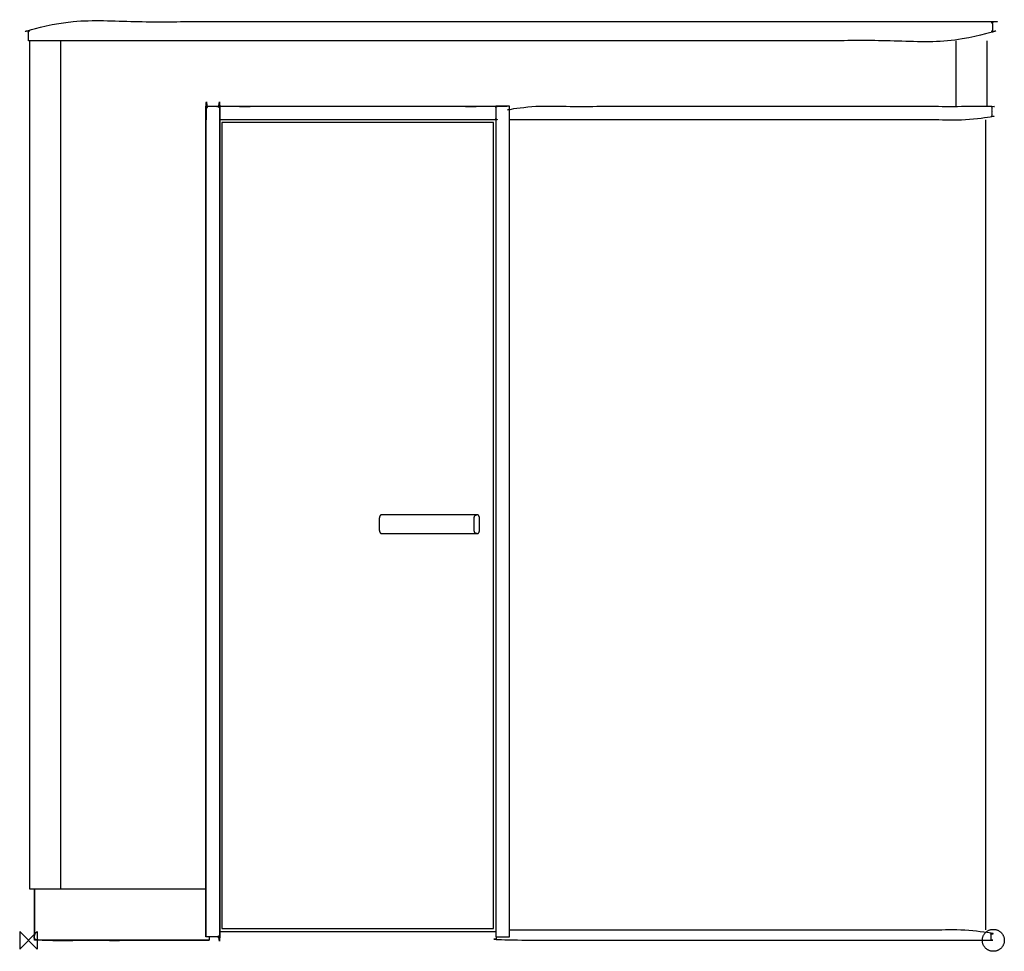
# Model space of a CAD drawing. Header units: millimetres. Extents: x -20 to 2220, y -25 to 2095.
import ezdxf

# ---------------------------------------------------------------- set-up
doc = ezdxf.new("R2010")
doc.units = ezdxf.units.MM
doc.header["$MEASUREMENT"] = 0
doc.layers.add('ORIGIN', color=6, linetype='Continuous')
doc.layers.add('PLANNING', color=1, linetype='Continuous')

# ---------------------------------------------------------------- blocks, each defined once
blk = doc.blocks.new('E2217GC_L_f')
at = {"layer": 'ORIGIN'}
for p, q in [((20, -20), (-20, 20)), ((-20, -20), (20, 20)), ((-20, 20), (-20, -20)), ((20, 20), (20, -20))]:
    blk.add_line(p, q, dxfattribs=at)
blk.add_rational_spline([(2170, 0), (2170, -25), (2195, -25), (2220, -25), (2220, 0), (2220, 25), (2195, 25), (2170, 25), (2170, 0)], [1, 0.707106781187, 1, 0.707106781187, 1, 0.707106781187, 1, 0.707106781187, 1], degree=2, knots=[0, 0, 0, 39.269908, 39.269908, 78.539816, 78.539816, 117.809725, 117.809725, 157.079633, 157.079633, 157.079633], dxfattribs=at)
at = {"layer": 'PLANNING'}
for p, q in [((73.2, 2047), (73.2, 117)), ((14, 0), (14, 117))]:
    blk.add_line(p, q, dxfattribs=at)
blk.add_lwpolyline([(2.5, 2047), (2.5, 117), (73.2, 117)], dxfattribs=at)
for points, knots in [([(0, 2047), (1096.5, 2047), (2193, 2047), (2193, 2069), (2193, 2091), (1096.5, 2091), (0, 2091), (0, 2069), (0, 2047)], [0, 0, 0, 1172.992188, 1172.992188, 1216.992188, 1216.992188, 2389.984375, 2389.984375, 2433.984375, 2433.984375, 2433.984375]), ([(404.2, 8), (419.6, 8), (435, 8), (435, 953), (435, 1898), (419.6, 1898), (404.2, 1898), (404.2, 953), (404.2, 8)], [0, 0, 0, 30.75, 30.75, 1920.75, 1920.75, 1951.5, 1951.5, 3841.5, 3841.5, 3841.5]), ([(435.2, 1867.2), (749.2, 1867.2), (1063.2, 1867.2), (1063.2, 1882.6), (1063.2, 1898), (749.2, 1898), (435.2, 1898), (435.2, 1882.6), (435.2, 1867.2)], [0, 0, 0, 628, 628, 658.75, 658.75, 1286.75, 1286.75, 1317.5, 1317.5, 1317.5]), ([(1094.2, 1867.2), (1643.1, 1867.2), (2192, 1867.2), (2192, 1882.6), (2192, 1898), (1643.1, 1898), (1094.2, 1898), (1094.2, 1882.6), (1094.2, 1867.2)], [0, 0, 0, 842.749023, 842.749023, 873.499023, 873.499023, 1716.248047, 1716.248047, 1746.998047, 1746.998047, 1746.998047]), ([(14, 117), (14, 58.5), (14, 0), (212.4, 0), (410.8, 0)], [907.5, 907.5, 907.5, 1024.5, 1024.5, 1078.864057, 1078.864057, 1078.864057]), ([(1064.2, 8), (1064.2, 4.2), (1064.2, 0.4), (1627.1, 0.4), (2190, 0.4), (2190, 11.7), (2190, 23), (1642.1, 23), (1094.2, 23)], [1779.138255, 1779.138255, 1779.138255, 1786.780458, 1786.780458, 2657.529482, 2657.529482, 2680.170687, 2680.170687, 3520.919711, 3520.919711, 3520.919711])]:
    blk.add_open_spline(points, degree=2, knots=knots, dxfattribs=at)
for points in [[(2110.2, 1898), (2110.2, 1972.5), (2110.2, 2047)], [(2181, 1898), (2181, 1972.5), (2181, 2047)], [(403.8, 1898), (419.1, 1898), (434.5, 1898)], [(403.8, 8), (403.8, 953), (403.8, 1898)], [(404.2, 1898), (404.2, 1882.6), (404.2, 1867.2)], [(434.5, 1898), (434.5, 953), (434.5, 8)], [(434.8, 1898), (762, 1898), (1089.2, 1898)], [(1063.5, 1898), (1063.5, 953), (1063.5, 8)], [(1094.2, 1898), (1078.9, 1898), (1063.5, 1898)], [(1094.2, 8), (1094.2, 953), (1094.2, 1898)], [(1058.2, 1861), (749.2, 1861), (440.2, 1861)], [(440.2, 1861), (440.2, 944), (440.2, 27)], [(1058.2, 27), (1058.2, 944), (1058.2, 1861)], [(2177.7, 24), (2177.7, 945.6), (2177.7, 1867.2)], [(1020.2, 968.5), (912.2, 968.5), (804.2, 968.5)], [(798, 958.5), (798, 947), (798, 935.5)], [(1026.4, 935.5), (1026.4, 947), (1026.4, 958.5)], [(804.2, 925.5), (912.2, 925.5), (1020.2, 925.5)], [(73.2, 117), (238.5, 117), (403.8, 117)], [(440.2, 27), (749.2, 27), (1058.2, 27)], [(434.5, 8), (419.1, 8), (403.8, 8)], [(410.8, 8), (410.8, 4), (410.8, 0)], [(1063.5, 19), (749, 19), (434.5, 19)], [(1063.5, 8), (1078.9, 8), (1094.2, 8)], [(410.8, 0), (212.4, 0), (14, 0)]]:
    blk.add_open_spline(points, degree=2, dxfattribs=at)
for points, weights in [([(799.5, 965.5), (798, 962.2), (798, 958.5)], [1, 0.976977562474, 1]), ([(804.2, 968.5), (800.9, 968.5), (799.5, 965.5)], [1, 0.841683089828, 1]), ([(1024.9, 965.5), (1023.5, 968.5), (1020.2, 968.5)], [1, 0.841683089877, 1]), ([(1026.4, 958.5), (1026.4, 962.2), (1024.9, 965.5)], [1, 0.976977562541, 1]), ([(798, 935.5), (798, 931.8), (799.5, 928.5)], [1, 0.976977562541, 1]), ([(799.5, 928.5), (800.9, 925.5), (804.2, 925.5)], [1, 0.841683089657, 1]), ([(1020.2, 925.5), (1023.5, 925.5), (1024.9, 928.5)], [1, 0.841683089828, 1]), ([(1024.9, 928.5), (1026.4, 931.8), (1026.4, 935.5)], [1, 0.976977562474, 1])]:
    blk.add_rational_spline(points, weights, degree=2, dxfattribs=at)
blk.add_rational_spline([(1019.8, 925.5), (1016.6, 925.5), (1015.2, 928.5), (1013.7, 931.8), (1013.7, 935.5), (1013.7, 947), (1013.7, 958.5), (1013.7, 962.2), (1015.2, 965.5), (1016.6, 968.5), (1019.8, 968.5)], [1, 0.841683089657, 1, 0.976977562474, 1, 1, 1, 0.976977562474, 1, 0.841683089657, 1], degree=2, knots=[-5.815573, -5.815573, -5.815573, 0, 0, 7.248601, 7.248601, 30.248601, 30.248601, 37.497203, 37.497203, 43.312776, 43.312776, 43.312776], dxfattribs=at)

msp = doc.modelspace()

# ---------------------------------------------------------------- block references
msp.add_blockref('E2217GC_L_f', (0, 0))

doc.saveas('drawing.dxf')
